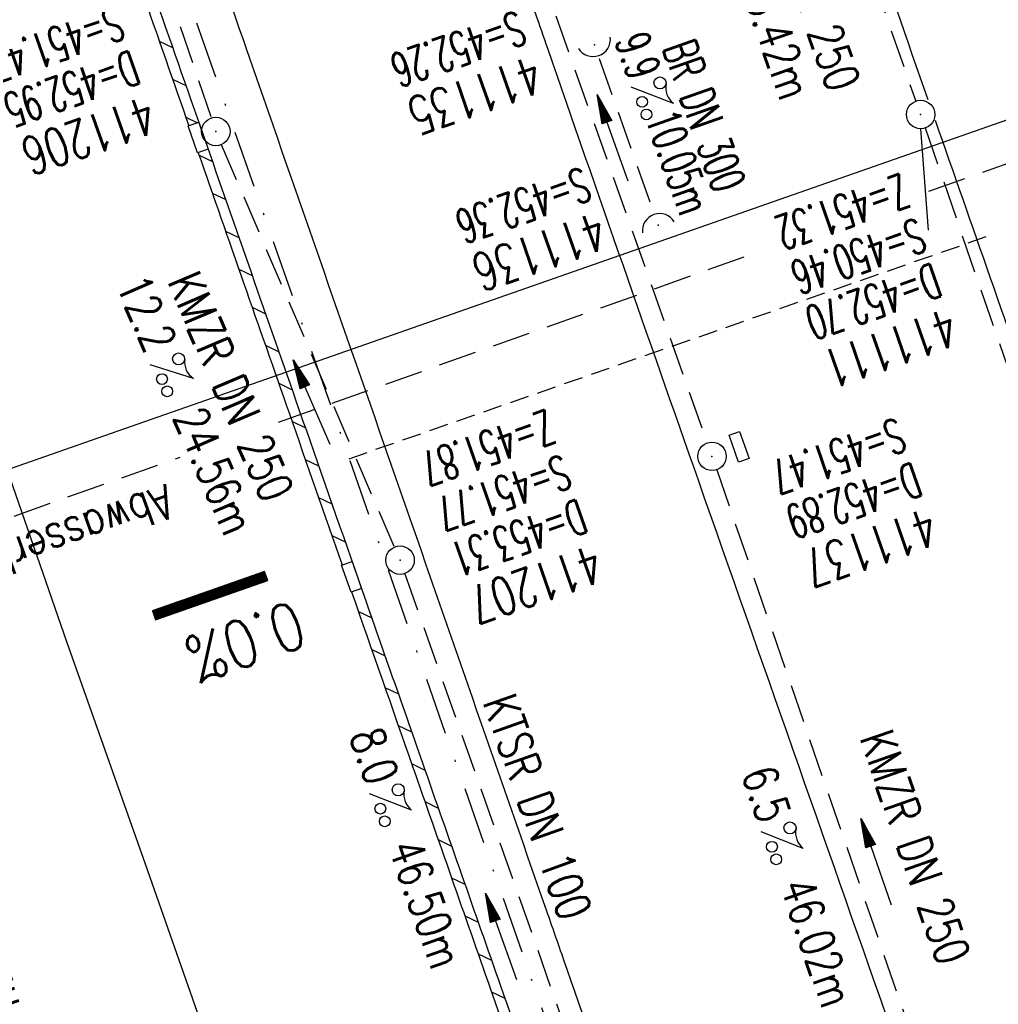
# Model space of a CAD drawing. Extents: x 446740 to 447511, y 442825 to 444035.
# Tile 19 of 23: x 446941 to 446992, y 443912 to 443964. Entities that reach past the tile are written whole.
import ezdxf
from ezdxf.enums import TextEntityAlignment as Align

# ---------------------------------------------------------------- set-up
doc = ezdxf.new("R2010")
doc.units = 0
doc.header["$LTSCALE"] = 2
doc.header["$MEASUREMENT"] = 0
for name, pattern in [('AUSGEZOGEN', [0]), ('GESTRICH-X2', [1.5, 1, -0.5]), ('GESTRICHELT', [0.75, 0.5, -0.25]), ('STRICHPT-X3', [3, 1.5, -0.75, 0, -0.75])]:
    doc.linetypes.add(name, pattern=pattern)
doc.layers.get('0').update_dxf_attribs({"linetype": 'AUSGEZOGEN'})
for name, color, linetype in [('ACHSE', 250, 'STRICHPT-X3'), ('FBR', 8, 'CONTINUOUS'), ('GEF', 7, 'CONTINUOUS'), ('HEKTOM', 250, 'GESTRICHELT'), ('KANAL', 7, 'GESTRICH-X2'), ('PFEIL', 7, 'CONTINUOUS'), ('Planeinteilung', 6, 'CONTINUOUS'), ('RAHMEN', 250, 'AUSGEZOGEN'), ('SCHACHTNR', 6, 'CONTINUOUS'), ('SCHLITZRINNE', 8, 'AUSGEZOGEN'), ('SCHMUTZWASSER', 30, 'GESTRICH-X2'), ('SCHRIFT', 7, 'AUSGEZOGEN'), ('SCHSYMBOL', 7, 'AUSGEZOGEN'), ('STRASSE', 8, 'CONTINUOUS'), ('TEXTO', 4, 'CONTINUOUS'), ('TEXTU', 4, 'CONTINUOUS')]:
    doc.layers.add(name, color=color, linetype=linetype)
doc.styles.add('ROMANS', font='romans.shx', dxfattribs={"width": 0.8})

# ---------------------------------------------------------------- blocks, each defined once
blk = doc.blocks.new('GST')
at = {"color": 0}
blk.add_circle((0, 0), 0.75, dxfattribs=at)
blk.add_point((0, 0), dxfattribs=at)
blk = doc.blocks.new('13')
blk.add_lwpolyline([(0.755, 1.218), (-0.748, 1.218), (-0.748, 1.801), (0.755, 1.801)], close=True)
at = {"rotation": 180}
blk.add_blockref('GST', (0, 0), dxfattribs=at)
blk = doc.blocks.new('PROM')
blk.add_line((1.566, 1.817), (0.019, 0.015))
for centre, radius in [((0.317, 1.51), 0.317), ((0.943, 0.291), 0.283), ((1.645, 0.287), 0.283)]:
    blk.add_circle(centre, radius)
blk.add_arc((0.992, 2.682), 1.033, 239.1414, 303.3549)
blk = doc.blocks.new('PFEIL2')
at = {"color": 0}
for p, q in [((0.88, 0.002), (-2.401, -0.012)), ((0.881, -0.271), (0.879, 0.276)), ((0.879, 0.276), (2.429, 0.009)), ((0.911, 0.27), (0.879, 0.265)), ((0.965, 0.261), (0.879, 0.246)), ((1.019, 0.252), (0.879, 0.228)), ((1.073, 0.242), (0.879, 0.209)), ((1.127, 0.233), (0.879, 0.191)), ((1.181, 0.224), (0.879, 0.172)), ((1.235, 0.214), (0.879, 0.154)), ((1.289, 0.205), (0.879, 0.135)), ((1.343, 0.196), (0.879, 0.117)), ((1.397, 0.187), (0.879, 0.098)), ((1.451, 0.177), (0.879, 0.08)), ((1.505, 0.168), (0.879, 0.061)), ((1.559, 0.159), (0.88, 0.043)), ((1.613, 0.149), (0.88, 0.024)), ((1.668, 0.14), (0.88, 0.006)), ((1.722, 0.131), (0.88, -0.013)), ((1.776, 0.121), (0.88, -0.031)), ((1.83, 0.112), (0.88, -0.05)), ((1.884, 0.103), (0.88, -0.068)), ((1.938, 0.094), (0.88, -0.087)), ((1.992, 0.084), (0.88, -0.105)), ((2.046, 0.075), (0.88, -0.124)), ((2.1, 0.066), (0.88, -0.142)), ((2.154, 0.056), (0.88, -0.161)), ((2.208, 0.047), (0.88, -0.179)), ((2.262, 0.038), (0.881, -0.198)), ((2.316, 0.029), (0.881, -0.216)), ((2.37, 0.019), (0.881, -0.235)), ((2.424, 0.01), (0.881, -0.253)), ((2.429, 0.009), (0.881, -0.271))]:
    blk.add_line(p, q, dxfattribs=at)
blk = doc.blocks.new('40')
at = {"color": 0}
blk.add_arc((0.025, 0.311), 0.91, 192.5363, 347.4637, dxfattribs=at)
blk.add_point((0, 0), dxfattribs=at)
blk = doc.blocks.new('10')
blk.add_blockref('GST', (0, 0))
blk = doc.blocks.new('*X41')
at = {"color": 0}
for p, q in [((75.476, 275.596), (75.966, 276.086)), ((75.476, 275.605), (75.957, 276.086)), ((75.476, 275.614), (75.948, 276.086)), ((75.476, 275.622), (75.939, 276.086)), ((75.476, 275.631), (75.93, 276.086)), ((75.476, 275.64), (75.921, 276.086)), ((75.476, 275.649), (75.913, 276.086)), ((75.476, 275.658), (75.904, 276.086)), ((75.476, 275.667), (75.895, 276.086)), ((75.476, 275.675), (75.886, 276.086)), ((75.476, 275.684), (75.877, 276.086)), ((75.476, 275.693), (75.868, 276.086)), ((75.476, 275.702), (75.86, 276.086)), ((75.476, 275.711), (75.851, 276.086)), ((75.476, 275.72), (75.842, 276.086)), ((75.476, 275.728), (75.833, 276.086)), ((75.476, 275.737), (75.824, 276.086)), ((75.476, 275.746), (75.815, 276.086)), ((75.476, 275.755), (75.807, 276.086)), ((75.476, 275.764), (75.798, 276.086)), ((75.476, 275.773), (75.789, 276.086)), ((75.476, 275.781), (75.78, 276.086)), ((75.476, 275.79), (75.771, 276.086)), ((75.476, 275.799), (75.762, 276.086)), ((75.476, 275.808), (75.754, 276.086)), ((75.476, 275.817), (75.745, 276.086)), ((75.476, 275.826), (75.736, 276.086)), ((75.476, 275.834), (75.727, 276.086)), ((75.476, 275.843), (75.718, 276.086)), ((75.476, 275.852), (75.709, 276.086)), ((75.476, 275.861), (75.7, 276.086)), ((75.476, 275.87), (75.692, 276.086)), ((75.476, 275.879), (75.683, 276.086)), ((75.476, 275.888), (75.674, 276.086)), ((75.476, 275.896), (75.665, 276.086)), ((75.476, 275.905), (75.656, 276.086)), ((75.476, 275.914), (75.647, 276.086)), ((75.476, 275.923), (75.639, 276.086)), ((75.476, 275.932), (75.63, 276.086)), ((75.476, 275.941), (75.621, 276.086)), ((75.476, 275.949), (75.612, 276.086)), ((75.476, 275.958), (75.603, 276.086)), ((75.476, 275.967), (75.594, 276.086)), ((75.476, 275.976), (75.586, 276.086)), ((75.476, 275.985), (75.577, 276.086)), ((75.476, 275.994), (75.568, 276.086)), ((75.476, 276.002), (75.559, 276.086)), ((75.476, 276.011), (75.55, 276.086)), ((75.476, 276.02), (75.541, 276.086)), ((75.476, 276.029), (75.533, 276.086)), ((75.476, 276.038), (75.524, 276.086)), ((75.476, 276.047), (75.515, 276.086)), ((75.476, 276.055), (75.506, 276.086)), ((75.476, 276.064), (75.497, 276.086)), ((75.476, 276.073), (75.488, 276.086)), ((75.476, 275.587), (75.973, 276.084)), ((75.476, 275.578), (75.973, 276.075)), ((75.476, 275.569), (75.973, 276.067)), ((75.476, 275.56), (75.973, 276.058)), ((75.476, 275.552), (75.973, 276.049)), ((75.476, 275.543), (75.973, 276.04)), ((75.476, 275.534), (75.973, 276.031)), ((75.476, 275.525), (75.973, 276.022)), ((75.476, 275.516), (75.973, 276.014)), ((75.476, 275.507), (75.973, 276.005)), ((75.476, 275.499), (75.973, 275.996)), ((75.476, 275.49), (75.973, 275.987)), ((75.476, 275.481), (75.973, 275.978)), ((75.476, 275.472), (75.973, 275.969)), ((75.476, 275.463), (75.973, 275.961)), ((75.476, 275.454), (75.973, 275.952)), ((75.476, 275.446), (75.973, 275.943)), ((75.476, 275.437), (75.973, 275.934)), ((75.476, 275.428), (75.973, 275.925)), ((75.476, 275.419), (75.973, 275.916)), ((75.476, 275.41), (75.973, 275.907)), ((75.476, 275.401), (75.973, 275.899)), ((75.476, 275.393), (75.973, 275.89)), ((75.476, 275.384), (75.973, 275.881)), ((75.476, 275.375), (75.973, 275.872)), ((75.476, 275.366), (75.973, 275.863)), ((75.476, 275.357), (75.973, 275.854)), ((75.476, 275.348), (75.973, 275.846)), ((75.476, 275.34), (75.973, 275.837)), ((75.476, 275.331), (75.973, 275.828)), ((75.476, 275.322), (75.973, 275.819)), ((75.476, 275.313), (75.973, 275.81)), ((75.476, 275.304), (75.973, 275.801)), ((75.476, 275.295), (75.973, 275.793)), ((75.476, 275.286), (75.973, 275.784)), ((75.476, 275.278), (75.973, 275.775)), ((75.476, 275.269), (75.973, 275.766)), ((75.476, 275.26), (75.973, 275.757)), ((75.476, 275.251), (75.973, 275.748)), ((75.476, 275.242), (75.973, 275.74)), ((75.476, 275.233), (75.973, 275.731)), ((75.476, 275.225), (75.973, 275.722)), ((75.476, 275.216), (75.973, 275.713)), ((75.476, 275.207), (75.973, 275.704)), ((75.476, 275.198), (75.973, 275.695)), ((75.476, 275.189), (75.973, 275.687)), ((75.476, 275.18), (75.973, 275.678)), ((75.476, 275.172), (75.973, 275.669)), ((75.476, 275.163), (75.973, 275.66)), ((75.476, 275.154), (75.973, 275.651)), ((75.476, 275.145), (75.973, 275.642)), ((75.476, 275.136), (75.973, 275.633)), ((75.476, 275.127), (75.973, 275.625)), ((75.476, 275.119), (75.973, 275.616)), ((75.476, 275.11), (75.973, 275.607)), ((75.476, 275.101), (75.973, 275.598)), ((75.476, 275.092), (75.973, 275.589)), ((75.476, 275.083), (75.973, 275.58)), ((75.476, 275.074), (75.973, 275.572)), ((75.476, 275.066), (75.973, 275.563)), ((75.476, 275.057), (75.973, 275.554)), ((75.476, 275.048), (75.973, 275.545)), ((75.476, 275.039), (75.973, 275.536)), ((75.476, 275.03), (75.973, 275.527)), ((75.476, 275.021), (75.973, 275.519)), ((75.476, 275.012), (75.973, 275.51)), ((75.476, 275.004), (75.973, 275.501)), ((75.476, 274.995), (75.973, 275.492)), ((75.476, 274.986), (75.973, 275.483)), ((75.476, 274.977), (75.973, 275.474)), ((75.476, 274.968), (75.973, 275.466)), ((75.476, 274.959), (75.973, 275.457)), ((75.476, 274.951), (75.973, 275.448)), ((75.476, 274.942), (75.973, 275.439)), ((75.476, 274.933), (75.973, 275.43)), ((75.476, 274.924), (75.973, 275.421)), ((75.476, 274.915), (75.973, 275.413)), ((75.476, 274.906), (75.973, 275.404)), ((75.476, 274.898), (75.973, 275.395)), ((75.476, 274.889), (75.973, 275.386)), ((75.476, 274.88), (75.973, 275.377)), ((75.476, 274.871), (75.973, 275.368)), ((75.476, 274.862), (75.973, 275.359)), ((75.476, 274.853), (75.973, 275.351)), ((75.476, 274.845), (75.973, 275.342)), ((75.476, 274.836), (75.973, 275.333)), ((75.476, 274.827), (75.973, 275.324)), ((75.476, 274.818), (75.973, 275.315)), ((75.476, 274.809), (75.973, 275.306)), ((75.476, 274.8), (75.973, 275.298)), ((75.476, 274.792), (75.973, 275.289)), ((75.476, 274.783), (75.973, 275.28)), ((75.476, 274.774), (75.973, 275.271)), ((75.476, 274.765), (75.973, 275.262)), ((75.476, 274.756), (75.973, 275.253)), ((75.476, 274.747), (75.973, 275.245)), ((75.476, 274.738), (75.973, 275.236)), ((75.476, 274.73), (75.973, 275.227)), ((75.476, 274.721), (75.973, 275.218)), ((75.476, 274.712), (75.973, 275.209)), ((75.476, 274.703), (75.973, 275.2)), ((75.476, 274.694), (75.973, 275.192)), ((75.476, 274.685), (75.973, 275.183)), ((75.476, 274.677), (75.973, 275.174)), ((75.476, 274.668), (75.973, 275.165)), ((75.476, 274.659), (75.973, 275.156)), ((75.476, 274.65), (75.973, 275.147)), ((75.476, 274.641), (75.973, 275.139)), ((75.476, 274.632), (75.973, 275.13)), ((75.476, 274.624), (75.973, 275.121)), ((75.476, 274.615), (75.973, 275.112)), ((75.476, 274.606), (75.973, 275.103)), ((75.476, 274.597), (75.973, 275.094)), ((75.476, 274.588), (75.973, 275.085)), ((75.476, 274.579), (75.973, 275.077)), ((75.476, 274.571), (75.973, 275.068)), ((75.476, 274.562), (75.973, 275.059)), ((75.476, 274.553), (75.973, 275.05)), ((75.476, 274.544), (75.973, 275.041)), ((75.476, 274.535), (75.973, 275.032)), ((75.476, 274.526), (75.973, 275.024)), ((75.476, 274.518), (75.973, 275.015)), ((75.476, 274.509), (75.973, 275.006)), ((75.476, 274.5), (75.973, 274.997)), ((75.476, 274.491), (75.973, 274.988)), ((75.476, 274.482), (75.973, 274.979)), ((75.476, 274.473), (75.973, 274.971)), ((75.476, 274.464), (75.973, 274.962)), ((75.476, 274.456), (75.973, 274.953)), ((75.476, 274.447), (75.973, 274.944)), ((75.476, 274.438), (75.973, 274.935)), ((75.476, 274.429), (75.973, 274.926)), ((75.476, 274.42), (75.973, 274.918)), ((75.476, 274.411), (75.973, 274.909)), ((75.476, 274.403), (75.973, 274.9)), ((75.476, 274.394), (75.973, 274.891)), ((75.476, 274.385), (75.973, 274.882)), ((75.476, 274.376), (75.973, 274.873)), ((75.476, 274.367), (75.973, 274.865)), ((75.476, 274.358), (75.973, 274.856)), ((75.476, 274.35), (75.973, 274.847)), ((75.476, 274.341), (75.973, 274.838)), ((75.476, 274.332), (75.973, 274.829)), ((75.476, 274.323), (75.973, 274.82)), ((75.476, 274.314), (75.973, 274.811)), ((75.476, 274.305), (75.973, 274.803)), ((75.476, 274.297), (75.973, 274.794)), ((75.476, 274.288), (75.973, 274.785)), ((75.476, 274.279), (75.973, 274.776)), ((75.476, 274.27), (75.973, 274.767)), ((75.476, 274.261), (75.973, 274.758)), ((75.476, 274.252), (75.973, 274.75)), ((75.476, 274.243), (75.973, 274.741)), ((75.476, 274.235), (75.973, 274.732)), ((75.476, 274.226), (75.973, 274.723)), ((75.476, 274.217), (75.973, 274.714)), ((75.476, 274.208), (75.973, 274.705)), ((75.476, 274.199), (75.973, 274.697)), ((75.476, 274.19), (75.973, 274.688)), ((75.476, 274.182), (75.973, 274.679)), ((75.476, 274.173), (75.973, 274.67)), ((75.476, 274.164), (75.973, 274.661)), ((75.476, 274.155), (75.973, 274.652)), ((75.476, 274.146), (75.973, 274.644)), ((75.476, 274.137), (75.973, 274.635)), ((75.476, 274.129), (75.973, 274.626)), ((75.476, 274.12), (75.973, 274.617)), ((75.476, 274.111), (75.973, 274.608)), ((75.476, 274.102), (75.973, 274.599)), ((75.476, 274.093), (75.973, 274.59)), ((75.476, 274.084), (75.973, 274.582)), ((75.476, 274.076), (75.973, 274.573)), ((75.476, 274.067), (75.973, 274.564)), ((75.476, 274.058), (75.973, 274.555)), ((75.476, 274.049), (75.973, 274.546)), ((75.476, 274.04), (75.973, 274.537)), ((75.476, 274.031), (75.973, 274.529)), ((75.476, 274.023), (75.973, 274.52)), ((75.476, 274.014), (75.973, 274.511)), ((75.476, 274.005), (75.973, 274.502)), ((75.476, 273.996), (75.973, 274.493)), ((75.476, 273.987), (75.973, 274.484)), ((75.476, 273.978), (75.973, 274.476)), ((75.476, 273.969), (75.973, 274.467)), ((75.476, 273.961), (75.973, 274.458)), ((75.476, 273.952), (75.973, 274.449)), ((75.476, 273.943), (75.973, 274.44)), ((75.476, 273.934), (75.973, 274.431)), ((75.476, 273.925), (75.973, 274.423)), ((75.476, 273.916), (75.973, 274.414)), ((75.476, 273.908), (75.973, 274.405)), ((75.476, 273.899), (75.973, 274.396)), ((75.476, 273.89), (75.973, 274.387)), ((75.476, 273.881), (75.973, 274.378)), ((75.476, 273.872), (75.973, 274.37)), ((75.476, 273.863), (75.973, 274.361)), ((75.476, 273.855), (75.973, 274.352)), ((75.476, 273.846), (75.973, 274.343)), ((75.476, 273.837), (75.973, 274.334)), ((75.476, 273.828), (75.973, 274.325)), ((75.476, 273.819), (75.973, 274.316)), ((75.476, 273.81), (75.973, 274.308)), ((75.476, 273.802), (75.973, 274.299)), ((75.476, 273.793), (75.973, 274.29)), ((75.476, 273.784), (75.973, 274.281)), ((75.476, 273.775), (75.973, 274.272)), ((75.476, 273.766), (75.973, 274.263)), ((75.476, 273.757), (75.973, 274.255)), ((75.476, 273.749), (75.973, 274.246)), ((75.476, 273.74), (75.973, 274.237)), ((75.476, 273.731), (75.973, 274.228)), ((75.476, 273.722), (75.973, 274.219)), ((75.476, 273.713), (75.973, 274.21)), ((75.476, 273.704), (75.973, 274.202)), ((75.476, 273.695), (75.973, 274.193)), ((75.476, 273.687), (75.973, 274.184)), ((75.476, 273.678), (75.973, 274.175)), ((75.476, 273.669), (75.973, 274.166)), ((75.476, 273.66), (75.973, 274.157)), ((75.476, 273.651), (75.973, 274.149)), ((75.476, 273.642), (75.973, 274.14)), ((75.476, 273.634), (75.973, 274.131)), ((75.476, 273.625), (75.973, 274.122)), ((75.476, 273.616), (75.973, 274.113)), ((75.476, 273.607), (75.973, 274.104)), ((75.476, 273.598), (75.973, 274.096)), ((75.476, 273.589), (75.973, 274.087)), ((75.476, 273.581), (75.973, 274.078)), ((75.476, 273.572), (75.973, 274.069)), ((75.476, 273.563), (75.973, 274.06)), ((75.476, 273.554), (75.973, 274.051)), ((75.476, 273.545), (75.973, 274.042)), ((75.476, 273.536), (75.973, 274.034)), ((75.476, 273.528), (75.973, 274.025)), ((75.476, 273.519), (75.973, 274.016)), ((75.476, 273.51), (75.973, 274.007)), ((75.476, 273.501), (75.973, 273.998)), ((75.476, 273.492), (75.973, 273.989)), ((75.476, 273.483), (75.973, 273.981)), ((75.476, 273.475), (75.973, 273.972)), ((75.476, 273.466), (75.973, 273.963)), ((75.476, 273.457), (75.973, 273.954)), ((75.476, 273.448), (75.973, 273.945)), ((75.476, 273.439), (75.973, 273.936)), ((75.476, 273.43), (75.973, 273.928)), ((75.476, 273.421), (75.973, 273.919)), ((75.476, 273.413), (75.973, 273.91)), ((75.476, 273.404), (75.973, 273.901)), ((75.476, 273.395), (75.973, 273.892)), ((75.476, 273.386), (75.973, 273.883)), ((75.476, 273.377), (75.973, 273.875)), ((75.476, 273.368), (75.973, 273.866)), ((75.476, 273.36), (75.973, 273.857)), ((75.476, 273.351), (75.973, 273.848)), ((75.476, 273.342), (75.973, 273.839)), ((75.476, 273.333), (75.973, 273.83)), ((75.476, 273.324), (75.973, 273.822)), ((75.476, 273.315), (75.973, 273.813)), ((75.476, 273.307), (75.973, 273.804)), ((75.476, 273.298), (75.973, 273.795)), ((75.476, 273.289), (75.973, 273.786)), ((75.476, 273.28), (75.973, 273.777)), ((75.476, 273.271), (75.973, 273.768)), ((75.476, 273.262), (75.973, 273.76)), ((75.476, 273.254), (75.973, 273.751)), ((75.476, 273.245), (75.973, 273.742)), ((75.476, 273.236), (75.973, 273.733)), ((75.476, 273.227), (75.973, 273.724)), ((75.476, 273.218), (75.973, 273.715)), ((75.476, 273.209), (75.973, 273.707)), ((75.476, 273.201), (75.973, 273.698)), ((75.476, 273.192), (75.973, 273.689)), ((75.476, 273.183), (75.973, 273.68)), ((75.476, 273.174), (75.973, 273.671)), ((75.476, 273.165), (75.973, 273.662)), ((75.476, 273.156), (75.973, 273.654)), ((75.476, 273.147), (75.973, 273.645)), ((75.476, 273.139), (75.973, 273.636)), ((75.476, 273.13), (75.973, 273.627)), ((75.476, 273.121), (75.973, 273.618)), ((75.476, 273.112), (75.973, 273.609)), ((75.476, 273.103), (75.973, 273.601)), ((75.476, 273.094), (75.973, 273.592)), ((75.476, 273.086), (75.973, 273.583)), ((75.476, 273.077), (75.973, 273.574)), ((75.476, 273.068), (75.973, 273.565)), ((75.476, 273.059), (75.973, 273.556)), ((75.476, 273.05), (75.973, 273.548)), ((75.476, 273.041), (75.973, 273.539)), ((75.476, 273.033), (75.973, 273.53)), ((75.476, 273.024), (75.973, 273.521)), ((75.476, 273.015), (75.973, 273.512)), ((75.476, 273.006), (75.973, 273.503)), ((75.476, 272.997), (75.973, 273.494)), ((75.476, 272.988), (75.973, 273.486)), ((75.476, 272.98), (75.973, 273.477)), ((75.476, 272.971), (75.973, 273.468)), ((75.476, 272.962), (75.973, 273.459)), ((75.476, 272.953), (75.973, 273.45)), ((75.476, 272.944), (75.973, 273.441)), ((75.476, 272.935), (75.973, 273.433)), ((75.476, 272.927), (75.973, 273.424)), ((75.476, 272.918), (75.973, 273.415)), ((75.476, 272.909), (75.973, 273.406)), ((75.476, 272.9), (75.973, 273.397)), ((75.476, 272.891), (75.973, 273.388)), ((75.476, 272.882), (75.973, 273.38)), ((75.476, 272.873), (75.973, 273.371)), ((75.476, 272.865), (75.973, 273.362)), ((75.476, 272.856), (75.973, 273.353)), ((75.476, 272.847), (75.973, 273.344)), ((75.476, 272.838), (75.973, 273.335)), ((75.476, 272.829), (75.973, 273.327)), ((75.476, 272.82), (75.973, 273.318)), ((75.476, 272.812), (75.973, 273.309)), ((75.476, 272.803), (75.973, 273.3)), ((75.476, 272.794), (75.973, 273.291)), ((75.476, 272.785), (75.973, 273.282)), ((75.476, 272.776), (75.973, 273.274)), ((75.476, 272.767), (75.973, 273.265)), ((75.476, 272.759), (75.973, 273.256)), ((75.476, 272.75), (75.973, 273.247)), ((75.476, 272.741), (75.973, 273.238)), ((75.476, 272.732), (75.973, 273.229)), ((75.476, 272.723), (75.973, 273.22)), ((75.476, 272.714), (75.973, 273.212)), ((75.476, 272.706), (75.973, 273.203)), ((75.476, 272.697), (75.973, 273.194)), ((75.476, 272.688), (75.973, 273.185)), ((75.476, 272.679), (75.973, 273.176)), ((75.476, 272.67), (75.973, 273.167)), ((75.476, 272.661), (75.973, 273.159)), ((75.476, 272.653), (75.973, 273.15)), ((75.476, 272.644), (75.973, 273.141)), ((75.476, 272.635), (75.973, 273.132)), ((75.476, 272.626), (75.973, 273.123)), ((75.476, 272.617), (75.973, 273.114)), ((75.476, 272.608), (75.973, 273.106)), ((75.476, 272.599), (75.973, 273.097)), ((75.476, 272.591), (75.973, 273.088)), ((75.476, 272.582), (75.973, 273.079)), ((75.476, 272.573), (75.973, 273.07)), ((75.476, 272.564), (75.973, 273.061)), ((75.476, 272.555), (75.973, 273.053)), ((75.476, 272.546), (75.973, 273.044)), ((75.476, 272.538), (75.973, 273.035)), ((75.476, 272.529), (75.973, 273.026)), ((75.476, 272.52), (75.973, 273.017)), ((75.476, 272.511), (75.973, 273.008)), ((75.476, 272.502), (75.973, 273)), ((75.476, 272.493), (75.973, 272.991)), ((75.476, 272.485), (75.973, 272.982)), ((75.476, 272.476), (75.973, 272.973)), ((75.476, 272.467), (75.973, 272.964)), ((75.476, 272.458), (75.973, 272.955)), ((75.476, 272.449), (75.973, 272.946)), ((75.476, 272.44), (75.973, 272.938)), ((75.476, 272.432), (75.973, 272.929)), ((75.476, 272.423), (75.973, 272.92)), ((75.476, 272.414), (75.973, 272.911)), ((75.476, 272.405), (75.973, 272.902)), ((75.476, 272.396), (75.973, 272.893)), ((75.476, 272.387), (75.973, 272.885)), ((75.476, 272.379), (75.973, 272.876)), ((75.476, 272.37), (75.973, 272.867)), ((75.476, 272.361), (75.973, 272.858)), ((75.476, 272.352), (75.973, 272.849)), ((75.476, 272.343), (75.973, 272.84)), ((75.476, 272.334), (75.973, 272.832)), ((75.476, 272.325), (75.973, 272.823)), ((75.476, 272.317), (75.973, 272.814)), ((75.476, 272.308), (75.973, 272.805)), ((75.476, 272.299), (75.973, 272.796)), ((75.476, 272.29), (75.973, 272.787)), ((75.476, 272.281), (75.973, 272.779)), ((75.476, 272.272), (75.973, 272.77)), ((75.476, 272.264), (75.973, 272.761)), ((75.476, 272.255), (75.973, 272.752)), ((75.476, 272.246), (75.973, 272.743)), ((75.476, 272.237), (75.973, 272.734)), ((75.476, 272.228), (75.973, 272.726)), ((75.476, 272.219), (75.973, 272.717)), ((75.476, 272.211), (75.973, 272.708)), ((75.476, 272.202), (75.973, 272.699)), ((75.476, 272.193), (75.973, 272.69)), ((75.476, 272.184), (75.973, 272.681)), ((75.476, 272.175), (75.973, 272.672)), ((75.476, 272.166), (75.973, 272.664)), ((75.476, 272.158), (75.973, 272.655)), ((75.476, 272.149), (75.973, 272.646)), ((75.476, 272.14), (75.973, 272.637)), ((75.476, 272.131), (75.973, 272.628)), ((75.476, 272.122), (75.973, 272.619)), ((75.476, 272.113), (75.973, 272.611)), ((75.476, 272.104), (75.973, 272.602)), ((75.476, 272.096), (75.973, 272.593)), ((75.476, 272.087), (75.973, 272.584)), ((75.476, 272.078), (75.973, 272.575)), ((75.476, 272.069), (75.973, 272.566)), ((75.476, 272.06), (75.973, 272.558)), ((75.476, 272.051), (75.973, 272.549)), ((75.476, 272.043), (75.973, 272.54)), ((75.476, 272.034), (75.973, 272.531)), ((75.476, 272.025), (75.973, 272.522)), ((75.476, 272.016), (75.973, 272.513)), ((75.476, 272.007), (75.973, 272.505)), ((75.476, 271.998), (75.973, 272.496)), ((75.476, 271.99), (75.973, 272.487)), ((75.476, 271.981), (75.973, 272.478)), ((75.476, 271.972), (75.973, 272.469)), ((75.476, 271.963), (75.973, 272.46)), ((75.476, 271.954), (75.973, 272.452)), ((75.476, 271.945), (75.973, 272.443)), ((75.476, 271.937), (75.973, 272.434)), ((75.476, 271.928), (75.973, 272.425)), ((75.476, 271.919), (75.973, 272.416)), ((75.476, 271.91), (75.973, 272.407)), ((75.476, 271.901), (75.973, 272.398)), ((75.476, 271.892), (75.973, 272.39)), ((75.476, 271.884), (75.973, 272.381)), ((75.476, 271.875), (75.973, 272.372)), ((75.476, 271.866), (75.973, 272.363)), ((75.476, 271.857), (75.973, 272.354)), ((75.476, 271.848), (75.973, 272.345)), ((75.476, 271.839), (75.973, 272.337)), ((75.476, 271.83), (75.973, 272.328)), ((75.476, 271.822), (75.973, 272.319)), ((75.476, 271.813), (75.973, 272.31)), ((75.476, 271.804), (75.973, 272.301)), ((75.476, 271.795), (75.973, 272.292)), ((75.476, 271.786), (75.973, 272.284)), ((75.476, 271.777), (75.973, 272.275)), ((75.476, 271.769), (75.973, 272.266)), ((75.476, 271.76), (75.973, 272.257)), ((75.476, 271.751), (75.973, 272.248)), ((75.476, 271.742), (75.973, 272.239)), ((75.476, 271.733), (75.973, 272.231)), ((75.476, 271.724), (75.973, 272.222)), ((75.476, 271.716), (75.973, 272.213)), ((75.476, 271.707), (75.973, 272.204)), ((75.476, 271.698), (75.973, 272.195)), ((75.476, 271.689), (75.973, 272.186)), ((75.476, 271.68), (75.973, 272.177)), ((75.476, 271.671), (75.973, 272.169)), ((75.476, 271.663), (75.973, 272.16)), ((75.476, 271.654), (75.973, 272.151)), ((75.476, 271.645), (75.973, 272.142)), ((75.476, 271.636), (75.973, 272.133)), ((75.476, 271.627), (75.973, 272.124)), ((75.476, 271.618), (75.973, 272.116)), ((75.476, 271.61), (75.973, 272.107)), ((75.476, 271.601), (75.973, 272.098)), ((75.476, 271.592), (75.973, 272.089)), ((75.476, 271.583), (75.973, 272.08)), ((75.476, 271.574), (75.973, 272.071)), ((75.476, 271.565), (75.973, 272.063)), ((75.476, 271.556), (75.973, 272.054)), ((75.476, 271.548), (75.973, 272.045)), ((75.476, 271.539), (75.973, 272.036)), ((75.476, 271.53), (75.973, 272.027)), ((75.476, 271.521), (75.973, 272.018)), ((75.476, 271.512), (75.973, 272.01)), ((75.476, 271.503), (75.973, 272.001)), ((75.476, 271.495), (75.973, 271.992)), ((75.476, 271.486), (75.973, 271.983)), ((75.476, 271.477), (75.973, 271.974)), ((75.476, 271.468), (75.973, 271.965)), ((75.476, 271.459), (75.973, 271.957)), ((75.476, 271.45), (75.973, 271.948)), ((75.476, 271.442), (75.973, 271.939)), ((75.476, 271.433), (75.973, 271.93)), ((75.476, 271.424), (75.973, 271.921)), ((75.476, 271.415), (75.973, 271.912)), ((75.476, 271.406), (75.973, 271.903)), ((75.476, 271.397), (75.973, 271.895)), ((75.476, 271.389), (75.973, 271.886)), ((75.476, 271.38), (75.973, 271.877)), ((75.476, 271.371), (75.973, 271.868)), ((75.476, 271.362), (75.973, 271.859)), ((75.476, 271.353), (75.973, 271.85)), ((75.476, 271.344), (75.973, 271.842)), ((75.476, 271.336), (75.973, 271.833)), ((75.476, 271.327), (75.973, 271.824)), ((75.476, 271.318), (75.973, 271.815)), ((75.476, 271.309), (75.973, 271.806)), ((75.476, 271.3), (75.973, 271.797)), ((75.476, 271.291), (75.973, 271.789)), ((75.476, 271.282), (75.973, 271.78)), ((75.476, 271.274), (75.973, 271.771)), ((75.476, 271.265), (75.973, 271.762)), ((75.476, 271.256), (75.973, 271.753)), ((75.476, 271.247), (75.973, 271.744)), ((75.476, 271.238), (75.973, 271.736)), ((75.476, 271.229), (75.973, 271.727)), ((75.476, 271.221), (75.973, 271.718)), ((75.476, 271.212), (75.973, 271.709)), ((75.476, 271.203), (75.973, 271.7)), ((75.476, 271.194), (75.973, 271.691)), ((75.476, 271.185), (75.973, 271.683)), ((75.476, 271.176), (75.973, 271.674)), ((75.476, 271.168), (75.973, 271.665)), ((75.476, 271.159), (75.973, 271.656)), ((75.476, 271.15), (75.973, 271.647)), ((75.476, 271.141), (75.973, 271.638)), ((75.476, 271.132), (75.973, 271.629)), ((75.476, 271.123), (75.973, 271.621)), ((75.476, 271.115), (75.973, 271.612)), ((75.476, 271.106), (75.973, 271.603)), ((75.476, 271.097), (75.973, 271.594)), ((75.476, 271.088), (75.973, 271.585)), ((75.476, 271.079), (75.973, 271.576)), ((75.476, 271.07), (75.973, 271.568)), ((75.476, 271.062), (75.973, 271.559)), ((75.476, 271.053), (75.973, 271.55)), ((75.476, 271.044), (75.973, 271.541)), ((75.476, 271.035), (75.973, 271.532)), ((75.476, 271.026), (75.973, 271.523)), ((75.476, 271.017), (75.973, 271.515)), ((75.476, 271.008), (75.973, 271.506)), ((75.476, 271), (75.973, 271.497)), ((75.476, 270.991), (75.973, 271.488)), ((75.476, 270.982), (75.973, 271.479)), ((75.476, 270.973), (75.973, 271.47)), ((75.476, 270.964), (75.973, 271.462)), ((75.476, 270.955), (75.973, 271.453)), ((75.476, 270.947), (75.973, 271.444)), ((75.476, 270.938), (75.973, 271.435)), ((75.476, 270.929), (75.973, 271.426)), ((75.476, 270.92), (75.973, 271.417)), ((75.476, 270.911), (75.973, 271.409)), ((75.476, 270.902), (75.973, 271.4)), ((75.476, 270.894), (75.973, 271.391)), ((75.476, 270.885), (75.973, 271.382)), ((75.476, 270.876), (75.973, 271.373)), ((75.476, 270.867), (75.973, 271.364)), ((75.476, 270.858), (75.973, 271.355)), ((75.476, 270.849), (75.973, 271.347)), ((75.476, 270.841), (75.973, 271.338)), ((75.476, 270.832), (75.973, 271.329)), ((75.476, 270.823), (75.973, 271.32)), ((75.476, 270.814), (75.973, 271.311)), ((75.476, 270.805), (75.973, 271.302)), ((75.476, 270.796), (75.973, 271.294)), ((75.476, 270.788), (75.973, 271.285)), ((75.476, 270.779), (75.973, 271.276)), ((75.476, 270.77), (75.973, 271.267)), ((75.476, 270.761), (75.973, 271.258)), ((75.476, 270.752), (75.973, 271.249)), ((75.476, 270.743), (75.973, 271.241)), ((75.476, 270.734), (75.973, 271.232)), ((75.476, 270.726), (75.973, 271.223)), ((75.476, 270.717), (75.973, 271.214)), ((75.476, 270.708), (75.973, 271.205)), ((75.476, 270.699), (75.973, 271.196)), ((75.476, 270.69), (75.973, 271.188)), ((75.476, 270.681), (75.973, 271.179)), ((75.476, 270.673), (75.973, 271.17)), ((75.476, 270.664), (75.973, 271.161)), ((75.476, 270.655), (75.973, 271.152)), ((75.476, 270.646), (75.973, 271.143)), ((75.476, 270.637), (75.973, 271.135)), ((75.476, 270.628), (75.973, 271.126)), ((75.476, 270.62), (75.973, 271.117)), ((75.476, 270.611), (75.973, 271.108)), ((75.476, 270.602), (75.973, 271.099)), ((75.476, 270.593), (75.973, 271.09)), ((75.476, 270.584), (75.973, 271.081)), ((75.476, 270.575), (75.973, 271.073)), ((75.476, 270.567), (75.973, 271.064)), ((75.476, 270.558), (75.973, 271.055)), ((75.476, 270.549), (75.973, 271.046)), ((75.476, 270.54), (75.973, 271.037)), ((75.476, 270.531), (75.973, 271.028)), ((75.476, 270.522), (75.973, 271.02)), ((75.476, 270.514), (75.973, 271.011)), ((75.476, 270.505), (75.973, 271.002)), ((75.476, 270.496), (75.973, 270.993)), ((75.476, 270.487), (75.973, 270.984)), ((75.476, 270.478), (75.973, 270.975)), ((75.476, 270.469), (75.973, 270.967)), ((75.476, 270.46), (75.973, 270.958)), ((75.476, 270.452), (75.973, 270.949)), ((75.476, 270.443), (75.973, 270.94)), ((75.476, 270.434), (75.973, 270.931)), ((75.476, 270.425), (75.973, 270.922)), ((75.476, 270.416), (75.973, 270.914)), ((75.476, 270.407), (75.973, 270.905)), ((75.476, 270.399), (75.973, 270.896)), ((75.476, 270.39), (75.973, 270.887)), ((75.476, 270.381), (75.973, 270.878)), ((75.476, 270.372), (75.973, 270.869)), ((75.476, 270.363), (75.973, 270.861)), ((75.476, 270.354), (75.973, 270.852)), ((75.476, 270.346), (75.973, 270.843)), ((75.476, 270.337), (75.973, 270.834)), ((75.476, 270.328), (75.973, 270.825)), ((75.476, 270.319), (75.973, 270.816)), ((75.476, 270.31), (75.973, 270.807)), ((75.476, 270.301), (75.973, 270.799)), ((75.476, 270.293), (75.973, 270.79)), ((75.476, 270.284), (75.973, 270.781)), ((75.476, 270.275), (75.973, 270.772)), ((75.476, 270.266), (75.973, 270.763)), ((75.476, 270.257), (75.973, 270.754)), ((75.476, 270.248), (75.973, 270.746)), ((75.476, 270.24), (75.973, 270.737)), ((75.476, 270.231), (75.973, 270.728)), ((75.476, 270.222), (75.973, 270.719)), ((75.476, 270.213), (75.973, 270.71)), ((75.476, 270.204), (75.973, 270.701)), ((75.476, 270.195), (75.973, 270.693)), ((75.476, 270.186), (75.973, 270.684)), ((75.476, 270.178), (75.973, 270.675)), ((75.476, 270.169), (75.973, 270.666)), ((75.476, 270.16), (75.973, 270.657)), ((75.476, 270.151), (75.973, 270.648)), ((75.476, 270.142), (75.973, 270.64)), ((75.476, 270.133), (75.973, 270.631)), ((75.476, 270.125), (75.973, 270.622)), ((75.476, 270.116), (75.973, 270.613)), ((75.476, 270.107), (75.973, 270.604)), ((75.476, 270.098), (75.973, 270.595)), ((75.476, 270.089), (75.973, 270.587)), ((75.476, 270.08), (75.973, 270.578)), ((75.476, 270.072), (75.973, 270.569)), ((75.476, 270.063), (75.973, 270.56)), ((75.476, 270.054), (75.973, 270.551)), ((75.476, 270.045), (75.973, 270.542)), ((75.476, 270.036), (75.973, 270.533)), ((75.476, 270.027), (75.973, 270.525)), ((75.476, 270.019), (75.973, 270.516)), ((75.476, 270.01), (75.973, 270.507)), ((75.476, 270.001), (75.973, 270.498)), ((75.476, 269.992), (75.973, 270.489)), ((75.476, 269.983), (75.973, 270.48)), ((75.476, 269.974), (75.973, 270.472)), ((75.476, 269.966), (75.973, 270.463)), ((75.476, 269.957), (75.973, 270.454)), ((75.476, 269.948), (75.973, 270.445)), ((75.476, 269.939), (75.973, 270.436)), ((75.476, 269.93), (75.973, 270.427)), ((75.476, 269.921), (75.973, 270.419)), ((75.476, 269.912), (75.973, 270.41)), ((75.476, 269.904), (75.973, 270.401)), ((75.476, 269.895), (75.973, 270.392)), ((75.476, 269.886), (75.973, 270.383)), ((75.476, 269.877), (75.973, 270.374)), ((75.476, 269.868), (75.973, 270.366)), ((75.476, 269.859), (75.973, 270.357)), ((75.476, 269.851), (75.973, 270.348)), ((75.476, 269.833), (75.973, 270.33)), ((75.488, 269.836), (75.973, 270.321)), ((75.496, 269.836), (75.973, 270.313)), ((75.505, 269.836), (75.973, 270.304)), ((75.514, 269.836), (75.973, 270.295)), ((75.523, 269.836), (75.973, 270.286)), ((75.532, 269.836), (75.973, 270.277)), ((75.541, 269.836), (75.973, 270.268)), ((75.549, 269.836), (75.973, 270.259)), ((75.558, 269.836), (75.973, 270.251)), ((75.567, 269.836), (75.973, 270.242)), ((75.576, 269.836), (75.973, 270.233)), ((75.585, 269.836), (75.973, 270.224)), ((75.594, 269.836), (75.973, 270.215)), ((75.602, 269.836), (75.973, 270.206)), ((75.611, 269.836), (75.973, 270.198)), ((75.62, 269.836), (75.973, 270.189)), ((75.629, 269.836), (75.973, 270.18)), ((75.638, 269.836), (75.973, 270.171)), ((75.647, 269.836), (75.973, 270.162)), ((75.655, 269.836), (75.973, 270.153)), ((75.664, 269.836), (75.973, 270.145)), ((75.673, 269.836), (75.973, 270.136)), ((75.682, 269.836), (75.973, 270.127)), ((75.691, 269.836), (75.973, 270.118)), ((75.7, 269.836), (75.973, 270.109)), ((75.709, 269.836), (75.973, 270.1)), ((75.717, 269.836), (75.973, 270.092)), ((75.726, 269.836), (75.973, 270.083)), ((75.735, 269.836), (75.973, 270.074)), ((75.744, 269.836), (75.973, 270.065)), ((75.753, 269.836), (75.973, 270.056)), ((75.762, 269.836), (75.973, 270.047)), ((75.77, 269.836), (75.973, 270.038)), ((75.779, 269.836), (75.973, 270.03)), ((75.788, 269.836), (75.973, 270.021)), ((75.797, 269.836), (75.973, 270.012)), ((75.806, 269.836), (75.973, 270.003)), ((75.815, 269.836), (75.973, 269.994)), ((75.823, 269.836), (75.973, 269.985)), ((75.832, 269.836), (75.973, 269.977)), ((75.841, 269.836), (75.973, 269.968)), ((75.85, 269.836), (75.973, 269.959)), ((75.859, 269.836), (75.973, 269.95)), ((75.868, 269.836), (75.973, 269.941)), ((75.876, 269.836), (75.973, 269.932)), ((75.885, 269.836), (75.973, 269.924)), ((75.894, 269.836), (75.973, 269.915)), ((75.903, 269.836), (75.973, 269.906)), ((75.912, 269.836), (75.973, 269.897)), ((75.921, 269.836), (75.973, 269.888)), ((75.93, 269.836), (75.973, 269.879)), ((75.938, 269.836), (75.973, 269.871)), ((75.947, 269.836), (75.973, 269.862)), ((75.956, 269.836), (75.973, 269.853)), ((75.965, 269.836), (75.973, 269.844))]:
    blk.add_line(p, q, dxfattribs=at)
blk = doc.blocks.new('NUGEF')
blk.add_lwpolyline([(0.511, -0.007), (0.511, 6.243), (0.014, 6.243), (0.014, -0.007)], close=True)
blk.add_blockref('*X41', (-75.462, -269.843))
blk = doc.blocks.new('1135420')
at = {"layer": 'RAHMEN'}
blk.add_line((25, 415), (25, 5), dxfattribs=at)

msp = doc.modelspace()

# ---------------------------------------------------------------- linework, layer by layer
at = {"layer": 'ACHSE', "flags": 128}
msp.add_lwpolyline([(446948.153, 443969.102), (446949.933, 443964.015), (446958.191, 443940.418), (446966.45, 443916.822), (446974.708, 443893.225), (446979.199, 443880.392), (446999.483, 443822.435), (447024.259, 443751.646), (447049.034, 443680.856), (447082.068, 443586.47), (447106.843, 443515.68), (447123.36, 443468.487), (447156.394, 443374.1), (447181.169, 443303.311), (447222.461, 443185.328), (447230.72, 443161.731), (447238.978, 443138.135), (447247.236, 443114.538), (447247.528, 443113.706), (447255.359, 443090.895), (447261.501, 443072.266), (447263.187, 443067.152), (447270.721, 443043.315), (447277.958, 443019.385), (447284.898, 442995.368), (447291.539, 442971.266), (447297.882, 442947.084), (447303.923, 442922.826), (447309.664, 442898.494), (447310.775, 442893.509)], dxfattribs=at)
at = {"layer": 'FBR'}
for points in [[(446988.655, 443959.296, -0.000001), (446981.971, 443978.412, -0.000032), (446981.616, 443979.428, -0.000004), (446981.312, 443980.297, 0.000226)], [(446964.221, 443974.725, 0.000003), (446967.365, 443965.643, 0.00002), (446968.622, 443962.013, 0.001124), (446976.568, 443939.234, -0.000431), (446996.335, 443882.82)], [(446950.07, 443969.773, 0.000089), (446952.953, 443961.485, 0.000026), (446968.558, 443916.655, 0.000443), (446969.471, 443914.039, 0.00013), (446975.672, 443896.342, -0.000046), (446981.167, 443880.67, -0.00001)], [(447037.126, 443888.602, 0.013315), (447036.129, 443889.687, 0.039357), (447035, 443890.681, 0.016729), (447033.458, 443891.758, 0.021771), (447032.213, 443892.493, 0.00424), (447031.256, 443892.992, 0.001159), (447027.738, 443894.78, 0.012233), (447021.582, 443897.704, -0.012648), (447015.63, 443900.536, -0.04443), (447012.536, 443902.469, -0.040823), (447009.574, 443905.112, -0.048131), (447006.927, 443908.492, -0.056635), (447005.322, 443911.773, -0.000988), (447002.382, 443920.089, -0.000382), (446994.841, 443941.603, -0.000001), (446989.039, 443958.198, -0.000032)]]:
    msp.add_lwpolyline(points, format="xyb", dxfattribs=at)
at = {"layer": 'FBR', "flags": 128}
msp.add_lwpolyline([(446931.943, 443963.429), (446935.147, 443954.264), (446939.223, 443942.585), (446943.33, 443930.794), (446947.457, 443919.088), (446951.592, 443907.277), (446954.489, 443899.038)], dxfattribs=at)
at = {"layer": 'HEKTOM'}
msp.add_line((446958.188, 443940.406), (446992.164, 443952.252), dxfattribs=at)
at = {"layer": 'KANAL'}
for p, q in [((446980.813, 443979.938), (446988, 443959.219)), ((446965.06, 443975.019), (446977.031, 443941.25)), ((446947.364, 443968.825), (446950.938, 443958.344)), ((446971.344, 443961.469), (446974.188, 443953.406)), ((446988.5, 443957.813), (446996.594, 443934.25)), ((446951.469, 443956.938), (446960.563, 443935.75)), ((446977.531, 443939.813), (446992.031, 443897.719)), ((446961.125, 443934.344), (446976.094, 443891.906))]:
    msp.add_line(p, q, dxfattribs=at)
at = {"layer": 'SCHACHTNR'}
msp.add_line((446988.249, 443957.767), (446988.655, 443952.438), dxfattribs=at)
at = {"layer": 'SCHLITZRINNE'}
for p, q in [((446948.205, 443962.383), (446948.908, 443962.045)), ((446948.902, 443960.383), (446949.605, 443960.044)), ((446949.599, 443958.382), (446950.209, 443958.089)), ((446950.297, 443956.381), (446951.001, 443956.043)), ((446950.995, 443954.38), (446951.699, 443954.042)), ((446951.694, 443952.379), (446952.397, 443952.041)), ((446952.392, 443950.378), (446953.096, 443950.04)), ((446953.09, 443948.377), (446953.794, 443948.038)), ((446953.788, 443946.376), (446954.492, 443946.037)), ((446954.487, 443944.375), (446955.191, 443944.036)), ((446955.185, 443942.374), (446955.889, 443942.035)), ((446955.884, 443940.373), (446956.587, 443940.034)), ((446956.582, 443938.372), (446957.286, 443938.033)), ((446957.281, 443936.37), (446957.985, 443936.032)), ((446958.679, 443932.368), (446959.383, 443932.029)), ((446959.378, 443930.366), (446960.082, 443930.027)), ((446960.077, 443928.365), (446960.781, 443928.026)), ((446960.777, 443926.363), (446961.481, 443926.024)), ((446961.477, 443924.361), (446962.181, 443924.022)), ((446962.177, 443922.359), (446962.881, 443922.02)), ((446962.877, 443920.357), (446963.581, 443920.018)), ((446963.577, 443918.355), (446964.282, 443918.016)), ((446964.278, 443916.353), (446964.982, 443916.014)), ((446964.979, 443914.351), (446965.683, 443914.012)), ((446965.679, 443912.349), (446966.384, 443912.009))]:
    msp.add_line(p, q, dxfattribs=at)
for points in [[(446946.115, 443968.388, 0.000016), (446947.327, 443964.903, 0.000179), (446949.757, 443957.93, 0.000027)], [(446946.636, 443968.571, 0.000016), (446947.849, 443965.085, 0.000199), (446950.544, 443957.352, 0.000027), (446955.553, 443942.997, 0.000044), (446958.667, 443934.078, 0.000101), (446962.051, 443924.393, 0.000084), (446966.153, 443912.669, 0.000975), (446970.092, 443901.486, -0.001001), (446974.031, 443890.303, -0.000613), (446978.162, 443878.453, 0.000574), (446982.293, 443866.603, 0.000043), (446985.962, 443856.119, 0.000041), (446989.821, 443845.1, 0.000098), (446990.721, 443842.532, -0.000006), (447006.522, 443797.477, -0.000336), (447009.233, 443789.73, -0.000126), (447016.458, 443769.022)], [(446946.636, 443968.571, 0.000016), (446947.849, 443965.085, 0.000199), (446950.544, 443957.352, 0.000027), (446955.553, 443942.997, 0.000044), (446958.667, 443934.078, 0.000101), (446962.051, 443924.393, 0.000084), (446966.153, 443912.669, 0.000975), (446970.092, 443901.486, -0.001001), (446974.031, 443890.303, -0.000525), (446977.569, 443880.16, 0.000574)], [(446950.252, 443956.511, 0.000026), (446955.032, 443942.814, 0.000039), (446957.824, 443934.814, 0.000101)], [(446958.32, 443933.395, 0.000096), (446961.53, 443924.21, 0.000084), (446965.631, 443912.486, 0.000975), (446969.571, 443901.301, -0.000924), (446973.211, 443890.973, -0.000613)]]:
    msp.add_lwpolyline(points, format="xyb", dxfattribs=at)
at = {"layer": 'SCHMUTZWASSER', "flags": 128}
for points in [[(446988.696, 443954.482), (447032.605, 443970.078), (447050.465, 443975.846)], [(446954.472, 443942.326), (446979.375, 443951.171)], [(446915.675, 443926.978), (446934.612, 443935.272), (446949.296, 443940.487)]]:
    msp.add_lwpolyline(points, dxfattribs=at)
at = {"layer": 'SCHSYMBOL'}
for points in [[(446950.277, 443958.112), (446950.774, 443956.694), (446950.224, 443956.501), (446949.727, 443957.92)], [(446958.345, 443934.996), (446958.842, 443933.578), (446958.292, 443933.385), (446957.795, 443934.804)]]:
    msp.add_lwpolyline(points, close=True, dxfattribs=at)
at = {"layer": 'STRASSE', "flags": 128}
msp.add_lwpolyline([(447038.709, 443915.867, 0.000011), (447031.122, 443937.667, 0.000037), (447028.833, 443944.241, 0.000505)], format="xyb", dxfattribs=at)

# ---------------------------------------------------------------- block references
at = {"layer": 'GEF', "rotation": 109.2909114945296}
msp.add_blockref('NUGEF', (446953.909, 443933.977), dxfattribs=at)
at = {"layer": 'PFEIL'}
for p, rotation in [((446972.048, 443957.292), 109.4208000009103), ((446956.21, 443943.38), 113.2501000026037), ((446985.919, 443919.184), 109.0061999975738), ((446966.181, 443915.256), 109.4266000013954)]:
    msp.add_blockref('PFEIL2', p, dxfattribs=dict(at, rotation=rotation))
at = {"layer": 'Planeinteilung', "linetype": 'Continuous', "rotation": 289.2892292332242}
msp.add_blockref('1135420', (446739.879, 443896.209), dxfattribs=at)
at = {"layer": 'SCHSYMBOL'}
for name, p, rotation in [('40', (446971.104, 443962.18), 19.28920000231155), ('10', (446988.257, 443958.52), 289.2891999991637), ('GST', (446951.179, 443957.627), 289.2891999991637), ('40', (446974.447, 443952.698), 199.2891999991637), ('13', (446977.281, 443940.53), 289.2891999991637), ('GST', (446960.872, 443935.066), 289.2891999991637)]:
    msp.add_blockref(name, p, dxfattribs=dict(at, rotation=rotation))
at = {"layer": 'TEXTU'}
for p, rotation in [((446973.016, 443959.98), 289.4208000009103), ((446947.71, 443945.35), 293.2501000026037), ((446959.247, 443922.778), 289.4266000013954), ((446979.853, 443920.782), 289.0061999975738)]:
    msp.add_blockref('PROM', p, dxfattribs=dict(at, rotation=rotation))

# ---------------------------------------------------------------- texts
at = {"layer": 'GEF', "style": 'ROMANS', "width": 0.8}
msp.add_text('0.0%%%', height=2.5, rotation=199.4472, dxfattribs=at).set_placement((446955.3, 443932.98))
at = {"layer": 'SCHACHTNR', "style": 'ROMANS'}
for s, height, width, p in [('S=451.47', 1.8, 0.6, (446945.915, 443964.259)), ('S=452.26', 1.8, 0.6, (446967.047, 443964.003)), ('D=452.95', 1.8, 0.6, (446946.727, 443961.915)), ('411135', 2, 0.7, (446967.891, 443961.659)), ('411206', 2, 0.7, (446947.571, 443959.54)), ('S=452.36', 1.8, 0.6, (446970.464, 443955.775)), ('Z=451.32', 1.8, 0.6, (446987.249, 443955.439)), ('411136', 2, 0.7, (446971.277, 443953.432)), ('S=450.46', 1.8, 0.6, (446988.093, 443953.095)), ('D=452.70', 1.8, 0.6, (446988.905, 443950.72)), ('411111', 2, 0.7, (446989.749, 443948.376)), ('Z=451.87', 1.8, 0.6, (446968.604, 443943.016)), ('S=451.47', 1.8, 0.6, (446987.026, 443942.578)), ('S=451.77', 1.8, 0.6, (446969.416, 443940.641)), ('D=452.89', 1.8, 0.6, (446987.87, 443940.234)), ('D=453.31', 1.8, 0.6, (446970.26, 443938.297)), ('411137', 2, 0.7, (446988.683, 443937.859)), ('411207', 2, 0.7, (446971.072, 443935.922))]:
    msp.add_text(s, height=height, rotation=199.2892, dxfattribs=dict(at, width=width)).set_placement(p)
at = {"layer": 'SCHMUTZWASSER', "style": 'ROMANS', "width": 0.8}
msp.add_text('Abwasserltg.', height=1.8, rotation=199.5543, dxfattribs=at).set_placement((446948.552, 443939.08))
at = {"layer": 'SCHRIFT', "style": 'ROMANS', "width": 0.8}
msp.add_text('Entwg. über Rinne zu 411317', height=1.8, rotation=288.7844, dxfattribs=at).set_placement((446933.016, 443931.085))
at = {"layer": 'TEXTO', "style": 'ROMANS'}
for s, rotation, width, p in [('KMZR DN 250', 289.1907, 0.75, (446981.315, 443965.635)), ('BR DN 300', 289.4208, 0.6, (446976.023, 443958.159)), ('KMZR DN 250', 293.2501, 0.75, (446951.141, 443943.858)), ('KTSR DN 100', 289.4266, 0.75, (446967.252, 443921.79)), ('KMZR DN 250', 289.0062, 0.75, (446987.118, 443919.676))]:
    msp.add_text(s, height=1.8, rotation=rotation, dxfattribs=dict(at, width=width)).set_placement(p, align=Align.CENTER)
at = {"layer": 'TEXTU', "style": 'ROMANS'}
for s, rotation, width, p in [('23.42m', 289.1907, 0.75, (446978.614, 443965.695)), ('9.9', 289.4208, 0.6, (446972.157, 443962.419)), ('10.05m', 289.4208, 0.6, (446973.761, 443958.333)), ('12.2', 293.2501, 0.75, (446945.91, 443949.567)), ('24.56m', 293.2501, 0.75, (446948.91, 443942.599)), ('8.0', 289.4266, 0.75, (446958.184, 443925.83)), ('6.5', 289.0062, 0.75, (446978.813, 443923.844)), ('46.50m', 289.4266, 0.75, (446960.246, 443919.955)), ('46.02m', 289.0062, 0.75, (446980.844, 443917.938))]:
    msp.add_text(s, height=1.8, rotation=rotation, dxfattribs=dict(at, width=width)).set_placement(p)

doc.saveas('drawing.dxf')
